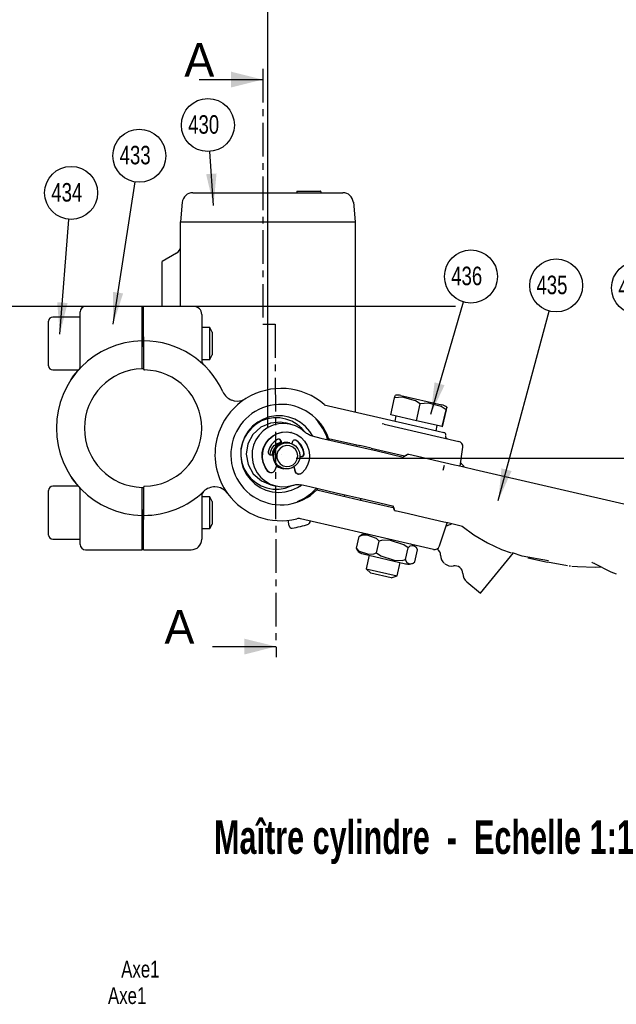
# Model space of a CAD drawing. Extents: x -170 to 300, y -8 to 351.
# Tile 1 of 6: x -3 to 110, y -8 to 178. Entities that reach past the tile are written whole.
import ezdxf

# ---------------------------------------------------------------- set-up
doc = ezdxf.new("R2010")
doc.units = 0
doc.linetypes.add('SLDSECTION0', pattern=[10.16, 6.35, -1.27, 1.27, -1.27])
doc.layers.get('0').update_dxf_attribs({"linetype": 'CONTINUOUS'})
doc.styles.add('SLDTEXTSTYLE0', font='txt', dxfattribs={"width": 0.75})
doc.dimstyles.new('SLDDIMSTYLE0', dxfattribs={"dimtxt": 6, "dimasz": 6, "dimexe": 0, "dimexo": 0.0625, "dimgap": 1.5, "dimtad": 0, "dimtih": 1, "dimtoh": 1, "dimdec": 0, "dimzin": 0, "dimtxsty": 'STANDARD', "dimblk1": 'DOT', "dimblk2": 'DOT', "dimsah": 1, "dimcen": 0.09, "dimazin": 3, "dimtfac": 1, "dimtdec": 0, "dimtofl": 0, "dimtmove": 0, "dimatfit": 3, "dimtolj": 1, "dimtzin": 0})

# ---------------------------------------------------------------- blocks, each defined once
blk = doc.blocks.new('_DOT')
blk.add_line((-0.5, 0), (-1, 0))
at = {"const_width": 0.5}
blk.add_lwpolyline([(-0.25, 0, 1), (0.25, 0, 1)], format="xyb", close=True, dxfattribs=at)
blk = doc.blocks.new('NOTE0')
blk.add_circle((0.4, 5), 5.01)
at = {"color": 7, "insert": (-3.33, 6.86), "char_height": 3.5, "attachment_point": 1, "style": 'SLDTEXTSTYLE0'}
blk.add_mtext('{\\fCentury Gothic|b0|i0;434}', dxfattribs=at)
blk = doc.blocks.new('NOTE1')
blk.add_circle((0.77, 4.95), 5.01)
at = {"color": 7, "insert": (-2.95, 6.82), "char_height": 3.5, "attachment_point": 1, "style": 'SLDTEXTSTYLE0'}
blk.add_mtext('{\\fCentury Gothic|b0|i0;433}', dxfattribs=at)
blk = doc.blocks.new('NOTE2')
blk.add_circle((-0.35, 5), 5.01)
at = {"color": 7, "insert": (-4.08, 6.86), "char_height": 3.5, "attachment_point": 1, "style": 'SLDTEXTSTYLE0'}
blk.add_mtext('{\\fCentury Gothic|b0|i0;430}', dxfattribs=at)
blk = doc.blocks.new('NOTE3')
blk.add_circle((1.31, 4.84), 5.01)
at = {"color": 7, "insert": (-2.42, 6.7), "char_height": 3.5, "attachment_point": 1, "style": 'SLDTEXTSTYLE0'}
blk.add_mtext('{\\fCentury Gothic|b0|i0;435}', dxfattribs=at)
blk = doc.blocks.new('NOTE4')
blk.add_circle((1.41, 4.81), 5.01)
at = {"color": 7, "insert": (-2.32, 6.67), "char_height": 3.5, "attachment_point": 1, "style": 'SLDTEXTSTYLE0'}
blk.add_mtext('{\\fCentury Gothic|b0|i0;436}', dxfattribs=at)
blk = doc.blocks.new('NOTE7')
blk.add_circle((-3.5, 3.59), 5.01)
at = {"color": 7, "insert": (-7.23, 5.45), "char_height": 3.5, "attachment_point": 1, "style": 'SLDTEXTSTYLE0'}
blk.add_mtext('{\\fCentury Gothic|b0|i0;415}', dxfattribs=at)

msp = doc.modelspace()

# ---------------------------------------------------------------- linework, layer by layer
at = {"color": 7, "linetype": 'CONTINUOUS'}
for p, q in [((44.24, 100.67), (44.24, 350.67)), ((44.24, 100.67), (44.24, 350.67)), ((31.28, 166.55), (43.28, 166.55)), ((30.05, 145.17), (35.74, 145.17)), ((35.74, 145.17), (52.74, 145.17)), ((49.74, 145.37), (49.74, 145.17)), ((49.84, 145.47), (54.14, 145.47)), ((49.84, 145.47), (52.89, 145.47)), ((49.97, 145.47), (54.14, 145.47)), ((49.98, 145.47), (54.14, 145.47)), ((52.74, 145.17), (58.42, 145.17)), ((54.24, 145.37), (54.24, 145.17)), ((28.06, 143.35), (27.74, 139.67)), ((60.42, 143.35), (60.74, 139.67)), ((27.74, 123.67), (27.74, 139.67)), ((27.74, 139.67), (35.74, 139.67)), ((27.74, 139.67), (35.74, 139.67)), ((35.74, 139.67), (52.74, 139.67)), ((35.74, 139.67), (52.74, 139.67)), ((52.74, 139.67), (60.74, 139.67)), ((52.74, 139.67), (60.74, 139.67)), ((60.61, 141.17), (60.74, 139.67)), ((60.74, 139.67), (60.74, 103.73)), ((26.99, 133.74), (24.24, 132.15)), ((24.24, 123.67), (24.24, 132.15)), ((79.74, 123.67), (-170.26, 123.67)), ((20.49, 123.67), (9.74, 123.67)), ((20.74, 123.42), (20.49, 123.67)), ((20.49, 117.98), (20.49, 123.67)), ((30.24, 123.67), (20.74, 123.67)), ((20.74, 117.99), (20.74, 123.67)), ((8.74, 121.67), (3.54, 121.67)), ((8.74, 116.67), (8.74, 122.67)), ((31.74, 122.17), (31.74, 116.67)), ((2.74, 112.47), (2.74, 120.87)), ((33.24, 119.67), (31.74, 119.67)), ((33.74, 118.81), (33.24, 119.67)), ((33.24, 116.67), (33.24, 119.67)), ((20.49, 117.98), (20.74, 117.94)), ((20.74, 117.17), (20.74, 117.99)), ((20.74, 117.94), (20.74, 116.96)), ((33.74, 118.81), (33.74, 116.67)), ((8.74, 112.39), (8.74, 116.67)), ((20.74, 116.91), (20.48, 117.15)), ((20.49, 111.87), (20.49, 116.17)), ((20.49, 116.17), (20.74, 116.17)), ((20.74, 116.17), (20.74, 117.17)), ((20.74, 116.92), (20.74, 116.17)), ((20.74, 116.17), (20.74, 111.87)), ((31.74, 116.67), (31.74, 113.41)), ((33.24, 113.67), (33.24, 116.67)), ((33.74, 116.67), (33.74, 114.54)), ((31.74, 113.67), (33.24, 113.67)), ((33.24, 113.67), (33.74, 114.54)), ((3.54, 111.67), (8.44, 111.67)), ((20.74, 111.87), (20.49, 111.87)), ((20.74, 111.87), (20.74, 111.87)), ((67.48, 103.2), (68.21, 106.37)), ((69.4, 106.86), (77.17, 105.07)), ((54.9, 105.08), (72.16, 101.09)), ((72.33, 102.08), (73.06, 105.25)), ((72.33, 102.08), (67.48, 103.2)), ((68.48, 102.97), (68.26, 101.99)), ((77.23, 100.95), (77.96, 104.12)), ((77.28, 100.94), (78.01, 104.1)), ((48.52, 101.42), (47.5, 101.66)), ((66.27, 101.43), (65.85, 101.49)), ((66.27, 101.43), (80.36, 98.17)), ((72.16, 101.09), (77.52, 99.86)), ((77.23, 100.95), (72.33, 102.08)), ((76.05, 100.19), (76.28, 101.17)), ((77.28, 100.94), (77.23, 100.95)), ((48.69, 99.84), (48.61, 99.86)), ((52.64, 99.19), (54.29, 98.8)), ((54.29, 98.8), (59.31, 97.65)), ((55.73, 98.73), (61.65, 97.36)), ((46.82, 97.8), (46.66, 98.27)), ((46.89, 97.82), (46.74, 98.25)), ((48.39, 97.86), (48.24, 97.89)), ((48.93, 98.13), (48.75, 97.75)), ((59.31, 97.65), (64.94, 96.35)), ((60.96, 97.26), (61.02, 97.51)), ((63.78, 96.87), (61.65, 97.36)), ((63.78, 96.87), (70.09, 95.41)), ((80.62, 93.5), (81.12, 97.06)), ((44.64, 95.64), (44.68, 95.63)), ((44.68, 95.63), (45.18, 95.6)), ((44.7, 95.63), (44.76, 96.13)), ((44.76, 95.61), (45.21, 95.59)), ((45.18, 95.6), (45.21, 95.6)), ((46.74, 95.67), (46.74, 95.67)), ((50.3, 95.33), (50.51, 95.32)), ((50.3, 95.32), (50.59, 95.3)), ((64.94, 96.35), (69.85, 95.21)), ((70.49, 95.55), (70.47, 95.53)), ((70.47, 95.53), (70.47, 95.53)), ((70.81, 95.76), (70.88, 95.74)), ((70.88, 95.74), (73.34, 95.18)), ((73.34, 95.18), (75.77, 94.61)), ((45.92, 93.69), (45.54, 92.7)), ((46.6, 93.14), (46.96, 93.06)), ((49.4, 92.5), (49.19, 93.34)), ((49.48, 92.48), (49.25, 93.38)), ((299.58, 94.91), (49.58, 94.91)), ((75.77, 94.61), (79.52, 93.75)), ((77.4, 92.7), (77.63, 93.67)), ((79.52, 93.75), (80.27, 93.58)), ((80.27, 93.58), (81.3, 93.34)), ((81.3, 93.34), (83.42, 92.85)), ((44.63, 92.27), (44.71, 92.25)), ((47.11, 93.02), (47.27, 92.98)), ((49.93, 91.98), (50.01, 91.96)), ((83.42, 92.85), (113.23, 85.97)), ((8.44, 89.67), (3.54, 89.67)), ((20.49, 85.18), (20.49, 89.48)), ((20.49, 89.48), (20.74, 89.47)), ((20.74, 89.47), (20.74, 89.47)), ((20.74, 89.47), (20.74, 85.17)), ((44.8, 89.96), (45.82, 89.73)), ((52.16, 89.55), (50.5, 89.93)), ((57.17, 88.39), (52.16, 89.55)), ((2.74, 84.67), (2.74, 88.87)), ((8.74, 84.67), (8.74, 88.96)), ((31.74, 87.94), (31.74, 84.67)), ((33.24, 87.67), (31.74, 87.67)), ((33.74, 86.81), (33.24, 87.67)), ((33.24, 81.67), (33.24, 87.67)), ((53.48, 88.98), (59.4, 87.62)), ((62.8, 87.09), (57.17, 88.39)), ((58.77, 87.76), (58.82, 88.01)), ((59.4, 87.62), (61.53, 87.13)), ((33.74, 86.81), (33.74, 82.54)), ((61.53, 87.13), (68.2, 85.59)), ((61.79, 87.32), (61.74, 87.08)), ((68.05, 85.88), (62.8, 87.09)), ((2.74, 80.47), (2.74, 84.67)), ((8.74, 78.67), (8.74, 84.67)), ((20.48, 84.19), (20.74, 84.44)), ((20.74, 85.18), (20.49, 85.18)), ((20.74, 85.18), (20.74, 84.43)), ((20.74, 84.17), (20.74, 85.17)), ((20.74, 84.39), (20.74, 83.41)), ((20.74, 83.36), (20.74, 84.17)), ((31.74, 84.67), (31.74, 79.67)), ((70.87, 84.46), (68.35, 85.04)), ((73.77, 83.79), (70.87, 84.46)), ((77.52, 82.92), (73.77, 83.79)), ((20.74, 83.41), (20.49, 83.36)), ((20.49, 77.67), (20.49, 83.36)), ((20.74, 77.67), (20.74, 83.36)), ((33.24, 81.67), (33.74, 82.54)), ((48.27, 82.19), (48.08, 83.25)), ((58.65, 81.63), (50.41, 83.54)), ((52.24, 83.11), (52.24, 83.02)), ((76.72, 78.4), (78.15, 82.78)), ((78.28, 82.75), (77.52, 82.92)), ((79.31, 82.51), (78.28, 82.75)), ((81.06, 82.1), (79.31, 82.51)), ((80.95, 82.14), (80.95, 82.14)), ((31.74, 81.67), (33.24, 81.67)), ((61.4, 81), (58.65, 81.63)), ((61.02, 77.96), (61.54, 80.2)), ((75.55, 77.73), (61.4, 81)), ((3.54, 79.67), (8.74, 79.67)), ((64.78, 77.09), (65.3, 79.33)), ((9.74, 77.67), (20.49, 77.67)), ((20.49, 77.67), (20.74, 77.92)), ((20.74, 77.67), (29.74, 77.67)), ((62.25, 76.9), (70.26, 75.05)), ((63.43, 76.63), (62.85, 74.1)), ((70.29, 75.82), (70.8, 78.06)), ((72.02, 75.42), (72.54, 77.66)), ((84.47, 69.49), (90.71, 77.07)), ((68.69, 72.75), (69.28, 75.28)), ((70.26, 75.05), (70.46, 75.01)), ((93.41, 76.17), (97.15, 75.31)), ((97.17, 75.42), (100.94, 74.73)), ((101.21, 74.66), (101.49, 74.63)), ((62.85, 74.1), (63.72, 73.28)), ((62.85, 74.1), (68.69, 72.75)), ((67.54, 72.4), (63.72, 73.28)), ((67.54, 72.4), (68.69, 72.75)), ((81.86, 71.64), (84.47, 69.49)), ((33.78, 59.37), (45.78, 59.4))]:
    msp.add_line(p, q, dxfattribs=at)
at = {"color": 7, "linetype": 'SLDSECTION0'}
for p, q in [((43.28, 168.55), (43.28, 120.31)), ((43.28, 120.31), (45.62, 120.31)), ((45.62, 120.31), (45.79, 57.4))]:
    msp.add_line(p, q, dxfattribs=at)
at = {"color": 7, "linetype": 'CONTINUOUS', "flags": 128}
for points in [[(49.74, 145.37), (49.75, 145.39), (49.75, 145.41), (49.76, 145.43), (49.77, 145.44), (49.79, 145.46), (49.81, 145.47), (49.82, 145.47), (49.84, 145.47)], [(54.24, 145.37), (54.24, 145.39), (54.23, 145.41), (54.22, 145.43), (54.21, 145.44), (54.19, 145.46), (54.18, 145.47), (54.16, 145.47), (54.14, 145.47)], [(20.48, 117.17), (20.49, 117.23), (20.49, 117.4), (20.49, 117.66), (20.49, 117.98)], [(20.49, 116.17), (20.48, 116.55), (20.48, 116.88), (20.48, 117.09), (20.48, 117.17)], [(7.04, 109.87), (7.05, 109.89), (7.51, 110.54), (8.31, 111.53), (8.48, 111.72)], [(20.74, 111.87), (20.74, 111.82), (20.76, 111.77), (20.8, 111.72), (20.87, 111.68), (20.93, 111.67), (20.93, 111.67)], [(7.04, 109.87), (6.94, 109.72), (6.92, 109.7), (6.92, 109.69)], [(37.39, 105.99), (37.85, 105.85), (38.43, 105.78), (39.3, 105.9), (40.07, 106.24), (40.07, 106.25)], [(68.21, 106.37), (68.31, 106.75), (68.36, 106.88)], [(73.06, 105.25), (72.14, 105.86), (69.71, 106.5), (68.21, 106.37)], [(77.96, 104.12), (77.02, 104.73), (74.57, 105.38), (73.06, 105.25)], [(78.01, 104.1), (78.09, 104.49), (78.11, 104.63), (78.08, 104.56), (78, 104.28), (77.96, 104.12)], [(45.77, 102.99), (44.56, 102.79), (43.4, 102.39), (42.32, 101.79), (41.36, 101.03), (40.54, 100.11), (39.89, 99.07), (39.43, 97.93), (39.16, 96.73), (39.1, 95.5), (39.25, 94.28), (39.6, 93.1), (40.15, 92), (40.87, 91.01), (41.75, 90.15), (42.77, 89.46), (43.88, 88.94), (45.07, 88.63), (46.29, 88.52), (47.52, 88.61), (48.71, 88.92), (49.83, 89.42), (50.6, 89.91)], [(45.33, 102.6), (44.17, 102.41), (43.06, 102.02), (42.04, 101.44), (41.13, 100.69), (40.37, 99.79), (39.77, 98.78), (39.36, 97.68), (39.14, 96.52), (39.13, 95.34), (39.33, 94.18), (39.72, 93.07), (40.3, 92.05), (41.05, 91.14), (41.94, 90.38), (42.95, 89.78), (44.05, 89.37), (45.21, 89.16), (46.39, 89.15), (47.54, 89.34), (48.65, 89.74), (48.87, 89.84)], [(51.21, 99.98), (50.67, 100.61), (49.77, 101.37), (48.76, 101.97), (47.66, 102.38), (46.5, 102.6), (45.33, 102.6)], [(52.74, 99.16), (52.19, 100.04), (51.38, 100.97), (50.43, 101.75), (49.36, 102.35), (48.21, 102.77), (47, 102.98), (45.77, 102.99)], [(55.53, 98.52), (55.38, 99.09), (54.66, 100.61), (53.7, 101.98), (53.31, 102.36)], [(47.48, 101.58), (46.71, 101.78), (44.74, 101.63), (42.91, 100.85), (41.41, 99.49), (40.44, 97.71), (40.14, 95.73), (40.5, 93.79), (41.49, 92.04), (43.01, 90.7), (44.8, 89.97)], [(51.26, 99.93), (50.42, 100.61), (49.46, 101.12), (48.43, 101.44), (47.35, 101.57), (46.27, 101.5), (45.22, 101.23), (44.23, 100.77), (43.35, 100.14), (42.59, 99.35), (41.98, 98.44), (41.54, 97.43), (41.3, 96.37), (41.25, 95.27), (41.39, 94.19), (41.73, 93.15), (42.25, 92.19), (42.94, 91.35), (43.77, 90.64), (44.71, 90.11), (45.73, 89.75), (46.8, 89.59), (47.88, 89.63), (48.94, 89.86)], [(44.25, 92.49), (43.71, 93.27), (43.34, 94.15), (43.17, 95.1), (43.19, 96.05), (43.42, 96.99), (43.84, 97.85), (44.42, 98.6), (45.16, 99.22), (46, 99.66), (46.91, 99.91), (47.86, 99.97), (48.61, 99.86)], [(44.33, 92.47), (43.79, 93.26), (43.42, 94.14), (43.25, 95.08), (43.27, 96.04), (43.5, 96.97), (43.91, 97.83), (44.5, 98.59), (45.23, 99.2), (46.08, 99.64), (46.99, 99.9), (47.94, 99.95), (48.87, 99.79), (49.75, 99.45), (50.54, 98.91), (51.19, 98.23), (51.69, 97.41), (52, 96.51), (52.12, 95.56), (52.04, 94.61), (51.75, 93.69), (51.28, 92.85), (50.65, 92.13)], [(52.64, 99.19), (52.45, 99.24), (52.26, 99.3), (52.08, 99.38), (51.9, 99.47), (51.73, 99.57), (51.57, 99.68), (51.41, 99.8), (51.26, 99.93)], [(46.04, 98.53), (45.73, 98.33), (45.43, 98.11), (45.17, 97.85), (44.93, 97.56), (44.72, 97.25), (44.55, 96.93), (44.41, 96.58), (44.31, 96.22)], [(44.76, 96.13), (45.02, 96.79), (45.45, 97.36), (46.02, 97.78), (46.68, 98.02), (46.74, 98.03)], [(46.79, 97.88), (46.5, 97.76), (45.91, 97.38), (45.45, 96.84), (45.15, 96.19), (45.05, 95.61)], [(48.24, 97.89), (48.04, 97.93), (47.33, 97.93), (46.66, 97.73), (46.07, 97.34), (45.6, 96.8), (45.31, 96.15), (45.21, 95.45), (45.3, 94.75), (45.59, 94.1), (46.05, 93.56), (46.64, 93.18), (47.11, 93.02)], [(46.81, 97.69), (47.49, 97.89), (48.19, 97.89), (48.87, 97.7), (49.46, 97.31), (49.91, 96.78), (50.2, 96.13), (50.3, 95.43), (50.2, 94.72), (49.91, 94.07), (49.44, 93.54), (48.85, 93.15), (48.18, 92.95), (47.47, 92.95), (46.8, 93.15), (46.21, 93.53), (45.75, 94.06), (45.46, 94.71), (45.36, 95.41), (45.47, 96.12), (45.76, 96.77), (46.22, 97.3), (46.81, 97.69)], [(47.1, 97.22), (46.56, 96.85), (46.16, 96.32), (45.96, 95.7), (45.97, 95.04), (46.18, 94.42), (46.59, 93.91), (47.14, 93.56), (47.77, 93.41), (48.42, 93.47), (49.01, 93.75), (49.48, 94.2), (49.79, 94.79), (49.89, 95.44), (49.77, 96.08), (49.46, 96.66), (48.97, 97.09), (48.37, 97.35), (47.72, 97.39), (47.1, 97.22)], [(46.74, 98.25), (46.7, 98.35), (46.63, 98.44), (46.55, 98.51), (46.45, 98.56), (46.35, 98.58), (46.24, 98.59), (46.14, 98.57), (46.04, 98.53)], [(46.66, 98.27), (46.62, 98.37), (46.55, 98.45), (46.47, 98.52), (46.38, 98.57), (46.35, 98.58)], [(49.66, 98.33), (49.56, 98.39), (49.46, 98.41), (49.35, 98.42), (49.25, 98.4), (49.15, 98.37), (49.06, 98.31), (48.98, 98.23), (48.93, 98.13)], [(49.58, 98.35), (49.49, 98.4), (49.45, 98.42)], [(51.03, 95.87), (50.97, 96.24), (50.88, 96.6), (50.74, 96.94), (50.57, 97.27), (50.37, 97.58), (50.13, 97.87), (49.87, 98.12), (49.58, 98.35)], [(51.11, 95.86), (51.05, 96.22), (50.96, 96.58), (50.82, 96.93), (50.65, 97.26), (50.45, 97.56), (50.21, 97.85), (49.95, 98.11), (49.66, 98.33)], [(44.31, 96.22), (44.29, 96.11), (44.31, 96.01), (44.34, 95.9), (44.39, 95.81), (44.47, 95.73), (44.55, 95.67), (44.65, 95.63), (44.76, 95.61)], [(50.51, 95.32), (50.62, 95.32), (50.72, 95.35), (50.82, 95.4), (50.9, 95.47), (50.97, 95.56), (51.01, 95.66), (51.03, 95.77), (51.03, 95.87)], [(50.59, 95.3), (50.7, 95.31), (50.8, 95.33), (50.9, 95.39), (50.98, 95.46), (51.04, 95.54), (51.09, 95.64), (51.11, 95.75), (51.11, 95.86)], [(70.47, 95.53), (69.98, 95.22), (69.85, 95.21)], [(70.48, 95.55), (70.52, 95.65), (70.61, 95.72), (70.71, 95.76), (70.81, 95.76)], [(70.49, 95.55), (70.52, 95.59), (70.53, 95.62), (70.54, 95.63), (70.55, 95.64), (70.55, 95.64), (70.55, 95.64), (70.55, 95.64), (70.55, 95.64), (70.55, 95.64), (70.55, 95.64), (70.55, 95.64), (70.55, 95.64), (70.55, 95.64), (70.65, 95.71), (70.75, 95.75), (70.88, 95.74)], [(46.6, 93.14), (46.27, 93.24), (45.83, 93.46)], [(45.89, 93.61), (45.9, 93.6), (46.49, 93.22), (47.04, 93.04)], [(8.48, 89.63), (7.75, 90.5), (7.13, 91.34), (7.13, 91.34)], [(44.63, 92.27), (44.55, 92.29), (44.39, 92.37), (44.25, 92.49)], [(45.54, 92.7), (45.45, 92.53), (45.32, 92.4), (45.17, 92.3), (44.99, 92.24), (44.81, 92.23), (44.63, 92.27), (44.47, 92.35), (44.33, 92.47)], [(49.93, 91.98), (49.89, 91.99), (49.72, 92.07), (49.58, 92.18), (49.47, 92.33), (49.4, 92.5)], [(50.65, 92.13), (50.5, 92.03), (50.33, 91.96), (50.15, 91.95), (49.97, 91.97), (49.8, 92.05), (49.66, 92.16), (49.55, 92.31), (49.48, 92.48)], [(20.93, 89.67), (20.93, 89.67), (20.87, 89.66), (20.8, 89.62), (20.76, 89.57), (20.74, 89.53), (20.74, 89.47)], [(36.62, 88.33), (36.62, 88.33), (36.03, 88.93), (35.28, 89.36), (34.71, 89.52), (34.23, 89.56)], [(48.94, 89.86), (49.13, 89.92), (49.32, 89.96), (49.52, 89.99), (49.71, 90), (49.91, 90), (50.11, 89.99), (50.31, 89.97), (50.5, 89.93)], [(49.87, 86.82), (51.2, 87.45), (52.57, 88.42), (53.39, 89.25)], [(67.91, 85.89), (68.07, 85.34), (68.08, 85.28)], [(20.48, 84.18), (20.48, 84.25), (20.48, 84.47), (20.48, 84.79), (20.49, 85.18)], [(20.49, 83.36), (20.49, 83.68), (20.49, 83.95), (20.49, 84.12), (20.48, 84.18)], [(68.09, 85.32), (68.09, 85.32), (68.09, 85.32), (68.09, 85.32), (68.09, 85.32), (68.09, 85.31), (68.09, 85.31), (68.08, 85.31), (68.08, 85.28), (68.1, 85.24), (68.17, 85.18)], [(68.14, 85.43), (68.14, 85.4), (68.14, 85.39)], [(68.14, 85.39), (68.14, 85.28), (68.15, 85.23), (68.17, 85.19), (68.17, 85.17), (68.18, 85.17), (68.18, 85.17), (68.18, 85.17), (68.18, 85.17), (68.18, 85.17), (68.18, 85.17), (68.18, 85.17), (68.18, 85.17), (68.18, 85.17), (68.25, 85.09), (68.29, 85.06), (68.35, 85.04)], [(80.97, 82.17), (83.23, 80.51), (85.78, 78.99), (88.47, 77.74), (90.26, 77.1)], [(61.54, 80.2), (61.6, 80.27), (62, 80.55), (62.02, 80.55)], [(65.3, 79.33), (64.77, 79.84), (63.05, 80.43), (62, 80.39), (61.54, 80.2)], [(70.8, 78.06), (69.99, 78.64), (67.45, 79.41), (65.95, 79.47), (65.3, 79.33)], [(72.54, 77.66), (72.52, 77.74), (72.28, 78.17), (71.8, 78.43), (71.13, 78.34), (70.8, 78.06)], [(61.31, 77.48), (61.19, 77.56), (61.02, 77.96)], [(61.02, 77.96), (61.54, 77.44), (63.27, 76.86), (64.31, 76.9), (64.78, 77.09)], [(64.78, 77.09), (65.59, 76.51), (68.13, 75.74), (69.63, 75.67), (70.29, 75.82)], [(97.35, 75.58), (92.33, 76.44), (90.55, 77.12)], [(70.29, 75.82), (70.31, 75.73), (70.55, 75.3), (71.02, 75.04), (71.7, 75.13), (72.02, 75.42)], [(101.72, 74.61), (102.8, 74.49), (106.13, 74.39), (107.33, 74.45)], [(105.54, 75.31), (105.58, 75.3), (105.88, 75.17)], [(105.89, 75.18), (105.93, 75.16), (109.12, 73.54), (110.16, 73.11)]]:
    msp.add_lwpolyline(points, dxfattribs=at)
at = {"color": 7, "linetype": 'CONTINUOUS'}
for centre, radius, start, end in [((30.05, 143.17), 2, 90, 175), ((58.42, 143.17), 2, 5, 90), ((26.24, 135.04), 1.5, 300, 0), ((9.74, 122.67), 1, 90, 180), ((30.24, 122.17), 1.5, 0, 90), ((3.54, 120.87), 0.8, 90, 180), ((20.74, 100.67), 16.5, 90.8807, 269.1185), ((20.74, 100.67), 16.5, 24.58, 90), ((3.54, 112.47), 0.8, 180, 270), ((7.74, 112.39), 1, 317.9754, 0), ((20.74, 100.67), 11.2, 91.2792, 268.7208), ((20.74, 100.67), 11, 271.0232, 88.9768), ((32.74, 113.41), 1, 180, 226.7082), ((46.74, 95.67), 12.5, 49.0945, 122.2327), ((46.74, 95.67), 12.5, 122.2327, 215.9963), ((38.47, 108.78), 3, 204.58, 248.8719), ((68.83, 104.43), 2.5, 77, 100.9234), ((46.74, 95.67), 9.5, 18.7569, 315.2431), ((55.18, 105.42), 0.4, 229.0945, 257), ((76.61, 102.63), 2.5, 53.0984, 77), ((46.74, 95.67), 9.5, 17, 18.7569), ((77.4, 99.37), 0.5, 347, 77), ((78.26, 99.07), 0.4, 167, 257), ((80.13, 97.2), 1, 352, 77), ((75.97, 88.92), 7, 38.9703, 47.4401), ((3.54, 88.87), 0.8, 90, 180), ((7.74, 88.96), 1, 0, 42.0246), ((34.2, 86.56), 3, 89.3571, 133.649), ((20.74, 100.67), 16.5, 270, 313.649), ((32.74, 87.94), 1, 133.2918, 180), ((46.74, 95.67), 12.5, 215.9963, 283.7655), ((46.74, 95.67), 9.5, 315.2431, 317), ((48.76, 82.27), 0.5, 190, 278.0067), ((46.74, 96.67), 15.04, 278.0067, 290.1111), ((50.07, 82.08), 1.5, 77, 103.7655), ((51.74, 83.02), 0.5, 290.1111, 0), ((75.97, 88.92), 7, 286.5599, 295.2132), ((3.54, 80.47), 0.8, 180, 270), ((62.65, 78.66), 2, 77, 108.565), ((9.74, 78.67), 1, 180, 270), ((29.74, 79.67), 2, 270, 0), ((70.86, 76.76), 2, 45.4177, 77), ((75.77, 78.71), 1, 257, 342), ((62.7, 78.85), 2, 224.6782, 257), ((75.42, 76.62), 1.5, 0.5418, 54.8163), ((78.92, 76.65), 2, 180.5418, 230.5366), ((70.91, 76.96), 2, 257, 289.384), ((78.99, 76.59), 2, 230.5366, 280.5314), ((79.63, 73.15), 1.5, 0.5418, 100.5314), ((83.13, 73.19), 2, 180.5418, 230.5366)]:
    msp.add_arc(centre, radius, start, end, dxfattribs=at)
for points in [[(43.28, 166.55), (37.28, 168.05), (37.28, 165.05)], [(45.78, 59.4), (39.78, 60.88), (39.79, 57.88)]]:
    msp.add_solid(points, dxfattribs=at)

# ---------------------------------------------------------------- block references
for name, p in [('NOTE2', (33.25, 152.96)), ('NOTE1', (19.16, 147.21)), ('NOTE0', (6.62, 140.13)), ('NOTE4', (81.25, 124.52)), ('NOTE3', (97.47, 122.79)), ('NOTE7', (117.77, 123.59))]:
    msp.add_blockref(name, p)

# ---------------------------------------------------------------- texts
at = {"color": 7, "char_height": 6.35, "attachment_point": 5}
for insert in [(31.28, 170.28), (27.52, 63.1)]:
    msp.add_mtext('A', dxfattribs=dict(at, insert=insert))
at = {"color": 7, "attachment_point": 1, "style": 'SLDTEXTSTYLE0'}
for s, insert, char_height in [('{\\fCentury Gothic|b1|i0;Maître cylindre  -  Echelle 1:1}', (34.03, 26.54), 6.35), ('Axe1', (16.5, 0), 3.175), ('Axe1', (16.5, 0), 3.175), ('Axe1', (16.5, 0), 3.175), ('Axe1', (16.5, 0), 3.175), ('Axe1', (14, -5), 3.175), ('Axe1', (14, -5), 3.175)]:
    msp.add_mtext(s, dxfattribs=dict(at, insert=insert, char_height=char_height))

# ---------------------------------------------------------------- leaders
at = {"color": 255}
for points in [[(33.97, 142.75), (33.25, 152.96)], [(14.97, 120.35), (19.16, 147.21)], [(4.9, 118.41), (6.62, 140.13)], [(75.04, 103.3), (81.25, 124.52)], [(87.83, 87.02), (97.47, 122.79)]]:
    msp.add_leader(points, dimstyle='SLDDIMSTYLE0', dxfattribs=at)

doc.saveas('drawing.dxf')
